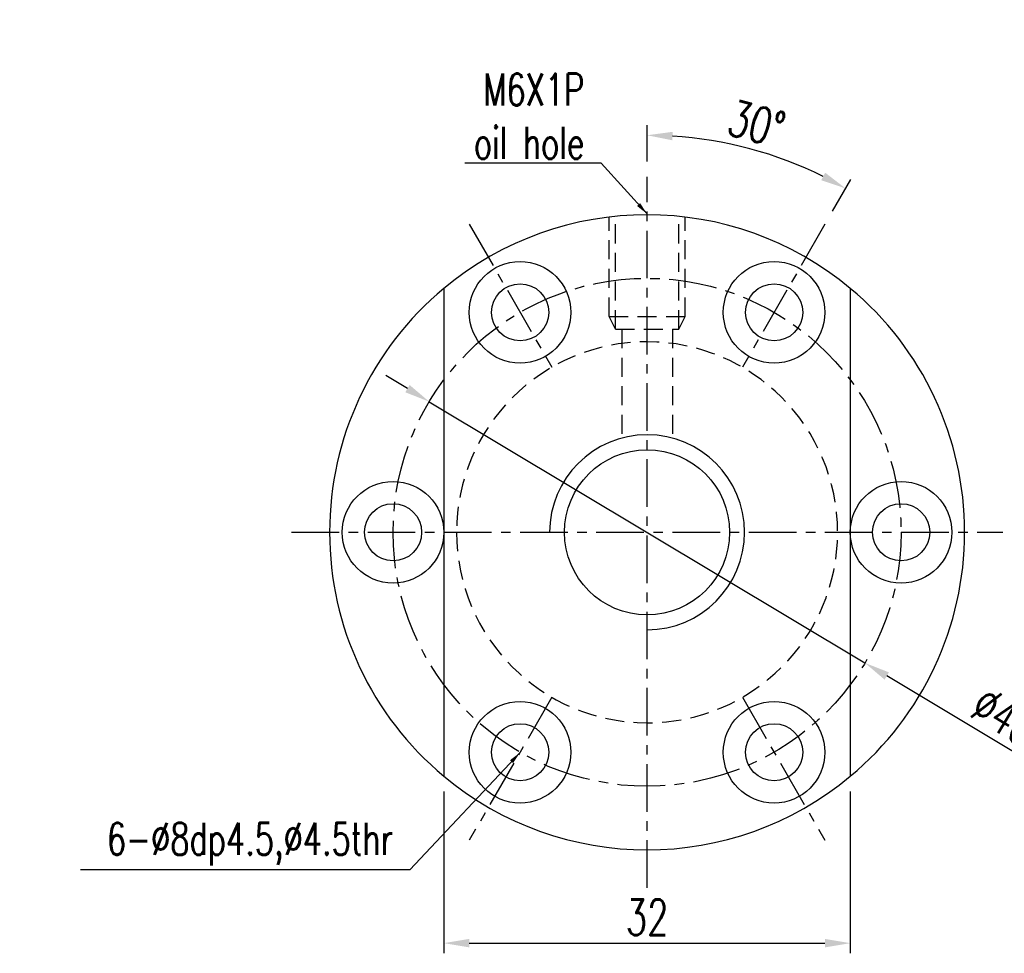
# Model space of a CAD drawing. Extents: x 12 to 312, y -170 to 101.
# Tile 1 of 55: x 12 to 90, y 27 to 101. Entities that reach past the tile are written whole.
import ezdxf

# ---------------------------------------------------------------- set-up
doc = ezdxf.new("R2010")
doc.units = 0
doc.header["$LTSCALE"] = 3
doc.header["$MEASUREMENT"] = 0
doc.header["$PDMODE"] = 1
doc.linetypes.add('CENTER', pattern=[2, 1.25, -0.25, 0.25, -0.25])
doc.linetypes.add('DASHED', pattern=[0.75, 0.5, -0.25])
doc.layers.get('DEFPOINTS').update_dxf_attribs({"linetype": 'CONTINUOUS'})
for name, color, linetype in [('CL', 1, 'CENTER'), ('DIM', 4, 'CONTINUOUS'), ('HID', 2, 'DASHED'), ('OUT', 3, 'CONTINUOUS')]:
    doc.layers.add(name, color=color, linetype=linetype)
doc.styles.add('DIM-7', font='SIMPLEX.shx', dxfattribs={"width": 0.7, "bigfont": 'chineset.shx'})
doc.dimstyles.new('CNS', dxfattribs={"dimtxt": 3.5, "dimasz": 2.5, "dimexe": 1, "dimexo": 1.5, "dimgap": 0.09, "dimtad": 0, "dimdsep": 46, "dimtxsty": 'DIM-7', "dimcen": 0.09, "dimclrd": 1, "dimclre": 1, "dimclrt": 4, "dimadec": 0, "dimazin": 0, "dimtfac": 1, "dimtix": 1, "dimtmove": 2, "dimatfit": 3, "dimfxl": 1, "dimtvp": 0.971429, "dimtolj": 1, "dimarcsym": 0})

# ---------------------------------------------------------------- blocks, each defined once
blk = doc.blocks.new('*D3')
at = {"layer": 'DEFPOINTS', "color": 0, "transparency": 16777216}
for p in [(45.6, 41.428), (77.6, 41.428), (77.6, 28.289)]:
    blk.add_point(p, dxfattribs=at)
at = {"layer": 'DIM', "color": 0, "lineweight": -2, "transparency": 16777216}
for p, q in [((45.6, 40.228), (45.6, 27.489)), ((77.6, 40.228), (77.6, 27.489)), ((47.6, 28.289), (75.6, 28.289))]:
    blk.add_line(p, q, dxfattribs=at)
at = {"layer": 'DIM', "color": 0, "transparency": 16777216}
for points in [[(47.6, 28.622), (47.6, 27.955), (45.6, 28.289)], [(75.6, 28.622), (75.6, 27.955), (77.6, 28.289)]]:
    blk.add_solid(points, dxfattribs=at)
at = {"layer": 'DIM', "color": 0, "transparency": 16777216, "insert": (61.6, 30.329), "char_height": 2.8, "attachment_point": 5, "style": 'DIM-7'}
blk.add_mtext('\\A1;32', dxfattribs=at)
blk = doc.blocks.new('*D4')
at = {"layer": 'DEFPOINTS', "color": 0, "transparency": 16777216}
for p in [(44.447, 70.921), (78.753, 50.352)]:
    blk.add_point(p, dxfattribs=at)
at = {"layer": 'DIM', "color": 0, "lineweight": -2, "transparency": 16777216}
for p, q in [((42.731, 71.95), (41.016, 72.978)), ((44.447, 70.921), (78.753, 50.352)), ((91.365, 42.791), (80.468, 49.324))]:
    blk.add_line(p, q, dxfattribs=at)
at = {"layer": 'DIM', "color": 0, "transparency": 16777216}
for points in [[(42.903, 72.236), (42.56, 71.664), (44.447, 70.921)], [(80.64, 49.61), (80.297, 49.038), (78.753, 50.352)]]:
    blk.add_solid(points, dxfattribs=at)
at = {"layer": 'DIM', "color": 0, "transparency": 16777216, "insert": (89.744, 46.141), "char_height": 2.8, "attachment_point": 5, "rotation": 329.05437, "style": 'DIM-7'}
blk.add_mtext('\\A1;∅40', dxfattribs=at)
blk = doc.blocks.new('*D5')
at = {"layer": 'DEFPOINTS', "color": 0, "transparency": 16777216}
for p in [(72.292, 90.014), (61.6, 88.637), (75.6, 84.886), (69.1, 73.627), (61.6, 32.637)]:
    blk.add_point(p, dxfattribs=at)
at = {"layer": 'DIM', "color": 0, "lineweight": -2, "transparency": 16777216}
for p, q in [((61.6, 89.837), (61.6, 92.699)), ((76.2, 85.925), (77.631, 88.404))]:
    blk.add_line(p, q, dxfattribs=at)
blk.add_arc((61.6, 60.637), 31.263, 63.66609, 86.33391, dxfattribs=at)
at = {"layer": 'DIM', "color": 0, "transparency": 16777216}
for points in [[(63.588, 91.502), (63.61, 92.169), (61.6, 91.899)], [(75.625, 88.949), (75.311, 88.361), (77.231, 87.711)]]:
    blk.add_solid(points, dxfattribs=at)
at = {"layer": 'DIM', "color": 0, "transparency": 16777216, "insert": (70.219, 92.805), "char_height": 2.8, "attachment_point": 5, "rotation": 345, "style": 'DIM-7'}
blk.add_mtext('\\A1;30°', dxfattribs=at)

msp = doc.modelspace()

# ---------------------------------------------------------------- linework, layer by layer
at = {"layer": 'CL', "color": 0}
for p, q in [((61.6, 32.637), (61.6, 88.637)), ((47.6, 84.886), (54.1, 73.627)), ((75.6, 84.886), (69.1, 73.627)), ((33.6, 60.637), (89.6, 60.637)), ((54.1, 47.647), (47.6, 36.388)), ((69.1, 47.647), (75.6, 36.388))]:
    msp.add_line(p, q, dxfattribs=at)
msp.add_circle((61.6, 60.637), 20, dxfattribs=at)
at = {"layer": 'DIM', "color": 0}
for centre, radius in [((41.6, 60.637), 4), ((81.6, 60.637), 4), ((41.6, 60.637), 2.25), ((81.6, 60.637), 2.25)]:
    msp.add_circle(centre, radius, dxfattribs=at)
for radius, start, end in [(25, 129.79182, 230.20818), (25, 309.79182, 50.20818), (7.675, 270, 180)]:
    msp.add_arc((61.6, 60.637), radius, start, end, dxfattribs=at)
at = {"layer": 'HID', "color": 0}
for p, q in [((58.6, 77.637), (58.6, 85.456)), ((59.1, 76.637), (59.1, 85.456)), ((64.1, 76.637), (64.1, 85.456)), ((64.6, 77.637), (64.6, 85.456)), ((59.1, 76.637), (58.6, 77.637)), ((58.6, 77.637), (64.6, 77.637)), ((64.1, 76.637), (64.6, 77.637)), ((59.1, 76.637), (64.1, 76.637)), ((59.6, 76.637), (59.6, 67.969)), ((63.6, 76.637), (63.6, 67.969))]:
    msp.add_line(p, q, dxfattribs=at)
at = {"layer": 'HID', "color": 0, "extrusion": (0, 0, -1)}
msp.add_circle((-61.6, 60.637), 15, dxfattribs=at)
at = {"layer": 'OUT', "color": 0}
for p, q in [((45.6, 79.846), (45.6, 41.428)), ((77.6, 79.846), (77.6, 41.428))]:
    msp.add_line(p, q, dxfattribs=at)
for centre, radius in [((51.6, 77.957), 4), ((71.6, 77.957), 4), ((51.6, 77.957), 2.25), ((71.6, 77.957), 2.25), ((61.6, 60.637), 6.5), ((51.6, 43.316), 4), ((71.6, 43.316), 4), ((51.6, 43.316), 2.25), ((71.6, 43.316), 2.25)]:
    msp.add_circle(centre, radius, dxfattribs=at)
for start, end in [(50.20818, 129.79182), (230.20818, 309.79182)]:
    msp.add_arc((61.6, 60.637), 25, start, end, dxfattribs=at)

# ---------------------------------------------------------------- texts
at = {"layer": 'DIM', "color": 0, "char_height": 2.52, "attachment_point": 9, "style": 'DIM-7'}
for s, insert in [('\\A1;M6X1P\\Poil hole', (56.654, 90.032)), ('6-%%C8dp4.5,%%C4.5thr', (41.599, 34.394))]:
    msp.add_mtext(s, dxfattribs=dict(at, insert=insert))

# ---------------------------------------------------------------- dimensions: what is measured, and where the dimension line sits
at = {"layer": 'DIM', "color": 0}
dim = msp.add_angular_dim_2l(base=(72.292, 90.014), line1=((61.6, 32.637), (61.6, 88.637)), line2=((75.6, 84.886), (69.1, 73.627)), dimstyle='CNS', override={"dimscale": 0.8, "dimgap": 0.8, "dimtad": 1, "dimclrd": 0, "dimclre": 0, "dimclrt": 0, "dimadec": 2, "dimazin": 2, "dimtm": 1e-09, "dimtfac": 0.6, "dimtix": 0, "dimtmove": 1, "dimatfit": 0}, dxfattribs=at)
dim.commit()
dim.dimension.update_dxf_attribs({"geometry": '*D5', "text_midpoint": (70.219, 92.805)})
dim = msp.add_diameter_dim_2p(p1=(44.447, 70.921), p2=(78.753, 50.352), dimstyle='CNS', override={"dimscale": 0.8, "dimgap": 0.8, "dimtad": 1, "dimclrd": 0, "dimclre": 0, "dimclrt": 0, "dimadec": 2, "dimazin": 2, "dimtm": 1e-09, "dimtfac": 0.6, "dimtix": 0, "dimtmove": 1, "dimatfit": 0}, dxfattribs=at)
dim.commit()
dim.dimension.update_dxf_attribs({"geometry": '*D4', "text_midpoint": (88.695, 44.392), "dimtype": 163})
dim = msp.add_linear_dim(base=(77.6, 28.289), p1=(45.6, 41.428), p2=(77.6, 41.428), dimstyle='CNS', override={"dimscale": 0.8, "dimgap": 0.8, "dimtad": 1, "dimclrd": 0, "dimclre": 0, "dimclrt": 0, "dimadec": 2, "dimazin": 2, "dimtm": 1e-09, "dimtfac": 0.6, "dimtix": 0, "dimtmove": 1, "dimatfit": 0}, dxfattribs=at)
dim.commit()
dim.dimension.update_dxf_attribs({"geometry": '*D3', "text_midpoint": (61.6, 30.329)})

# ---------------------------------------------------------------- leaders
at = {"layer": 'DIM', "color": 0, "annotation_type": 0, "has_hookline": 1, "hookline_direction": 1}
for points, text_width in [([(61.6, 85.702), (57.974, 89.712), (56.974, 89.712)], 9.408), ([(51.613, 43.309), (42.919, 34.074), (41.919, 34.074)], 24.612)]:
    msp.add_leader(points, dimstyle='CNS', override={"dimscale": 0.4, "dimgap": 0.8, "dimtad": 1, "dimclrd": 0, "dimclre": 0, "dimclrt": 0, "dimtmove": 1}, dxfattribs=dict(at, text_width=text_width))

doc.saveas('drawing.dxf')
